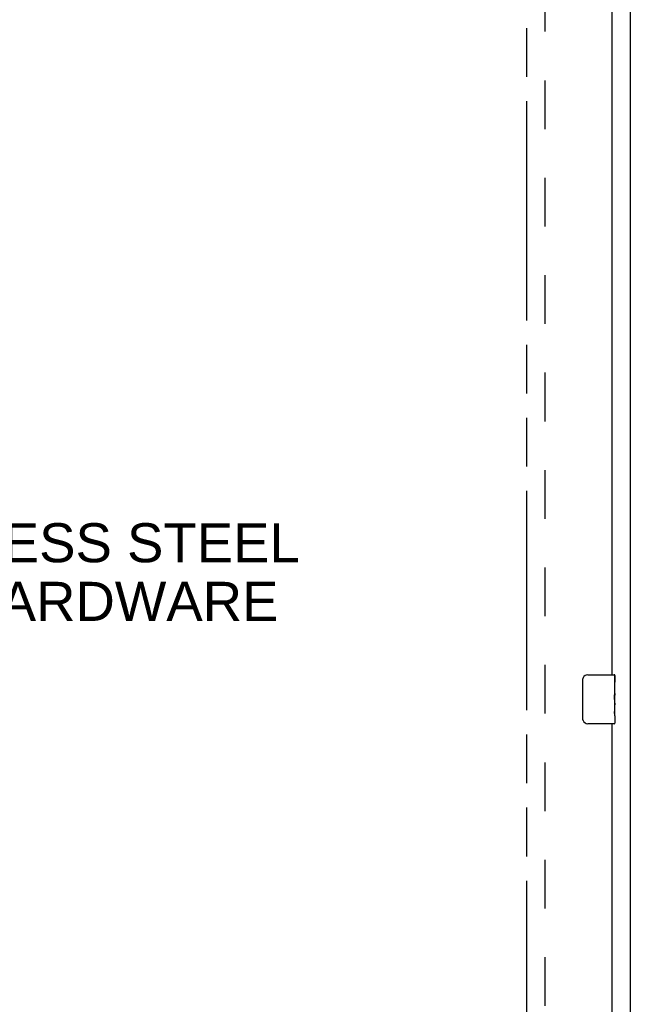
# Model space of a CAD drawing. Header units: inches. Extents: x 0 to 181, y 0 to 117.
# Tile 66 of 92: x 71 to 84, y 31 to 52. Entities that reach past the tile are written whole.
import ezdxf

# ---------------------------------------------------------------- set-up
doc = ezdxf.new("R2010")
doc.units = ezdxf.units.IN
doc.header["$LTSCALE"] = 9.946809
doc.header["$MEASUREMENT"] = 0
doc.linetypes.add('HIDDEN', pattern=[0.2, 0.1, -0.1])
doc.linetypes.add('PHANTOM', pattern=[0.8, 0.45, -0.05, 0.1, -0.05, 0.1, -0.05])
doc.layers.get('0').update_dxf_attribs({"linetype": 'CONTINUOUS'})
for name, color, linetype in [('02___PRT_ALL_AXES', 7, 'CONTINUOUS'), ('AVAILABLE_DOOR_SPACE', 7, 'CONTINUOUS'), ('DEFAULT_2', 8, 'HIDDEN'), ('DIMENSIONS', 7, 'CONTINUOUS')]:
    doc.layers.add(name, color=color, linetype=linetype)
doc.styles.get("Standard").update_dxf_attribs({"font": 'arial.ttf'})

msp = doc.modelspace()

# ---------------------------------------------------------------- linework, layer by layer
at = {"color": 3, "linetype": 'Continuous'}
for p, q in [((83.755, 7.815), (83.755, 70.805)), ((83.38, 61.461), (83.38, 38.211)), ((83.38, 37.211), (83.38, 13.961))]:
    msp.add_line(p, q, dxfattribs=at)
at = {"color": 7, "linetype": 'Continuous'}
for p, q in [((82.885, 38.211), (83.425, 38.211)), ((82.785, 37.311), (82.785, 38.111)), ((83.44, 38.196), (83.44, 38.057)), ((83.44, 37.827), (83.44, 37.796)), ((83.44, 37.63), (83.44, 37.596)), ((83.425, 37.211), (82.885, 37.211)), ((83.44, 37.372), (83.44, 37.226))]:
    msp.add_line(p, q, dxfattribs=at)
for points in [[(82.785, 38.111), (82.785, 38.118), (82.785, 38.124), (82.786, 38.13), (82.788, 38.136), (82.789, 38.142), (82.791, 38.148)], [(82.791, 37.275), (82.789, 37.281), (82.788, 37.287), (82.786, 37.293), (82.785, 37.299), (82.785, 37.305), (82.785, 37.311)]]:
    msp.add_lwpolyline(points, dxfattribs=at)
for centre, radius, start, end in [((82.885, 38.111), 0.1, 90, 158.7946), ((83.425, 38.196), 0.015, 0, 90), ((82.885, 37.311), 0.1, 201.1999, 270), ((83.425, 37.226), 0.015, 270, 360)]:
    msp.add_arc(centre, radius, start, end, dxfattribs=at)
at = {"layer": '02___PRT_ALL_AXES', "color": 7, "linetype": 'Continuous'}
for p, q in [((83.44, 38.057), (83.433, 38.057)), ((83.433, 38.057), (83.433, 37.827)), ((83.44, 37.633), (83.44, 38.196)), ((83.44, 37.89), (83.433, 37.89)), ((83.44, 37.827), (83.433, 37.827)), ((83.44, 37.596), (83.433, 37.596)), ((83.433, 37.596), (83.433, 37.46)), ((83.44, 37.791), (83.434, 37.791)), ((83.438, 37.659), (83.44, 37.659)), ((83.44, 37.373), (83.44, 37.63)), ((83.44, 37.46), (83.433, 37.46)), ((83.434, 37.429), (83.44, 37.429)), ((83.44, 37.372), (83.44, 37.226))]:
    msp.add_line(p, q, dxfattribs=at)
for points in [[(83.438, 37.657), (83.437, 37.668), (83.436, 37.679), (83.435, 37.691), (83.434, 37.703), (83.434, 37.715), (83.433, 37.728), (83.433, 37.741), (83.433, 37.753), (83.433, 37.766), (83.433, 37.779), (83.434, 37.792), (83.434, 37.804), (83.435, 37.816)], [(83.44, 37.63), (83.439, 37.638), (83.439, 37.647), (83.438, 37.657)], [(83.434, 37.423), (83.434, 37.432), (83.433, 37.441), (83.433, 37.451), (83.433, 37.46)], [(83.44, 37.372), (83.439, 37.376), (83.439, 37.38), (83.439, 37.386), (83.438, 37.392), (83.437, 37.399), (83.436, 37.407), (83.435, 37.415), (83.434, 37.423)]]:
    msp.add_lwpolyline(points, dxfattribs=at)
msp.add_ellipse((83.177, 37.796), major_axis=(0.263, 0), ratio=0.432808, start_param=0, end_param=0.179988, dxfattribs=at)
at = {"layer": 'AVAILABLE_DOOR_SPACE', "color": 4, "linetype": 'PHANTOM'}
msp.add_line((81.63, 65.836), (81.63, 9.586), dxfattribs=at)
at = {"layer": 'DEFAULT_2', "color": 8, "linetype": 'HIDDEN'}
msp.add_line((82.005, 66.263), (82.005, 9.159), dxfattribs=at)

# ---------------------------------------------------------------- texts
at = {"layer": 'DIMENSIONS', "color": 2, "linetype": 'Continuous', "insert": (67.028, 41.306), "char_height": 0.79787, "width": 9.95116, "attachment_point": 1, "line_spacing_factor": 0.9}
msp.add_mtext('STAINLESS STEEL\\P3-PT. HARDWARE', dxfattribs=at)

doc.saveas('drawing.dxf')
